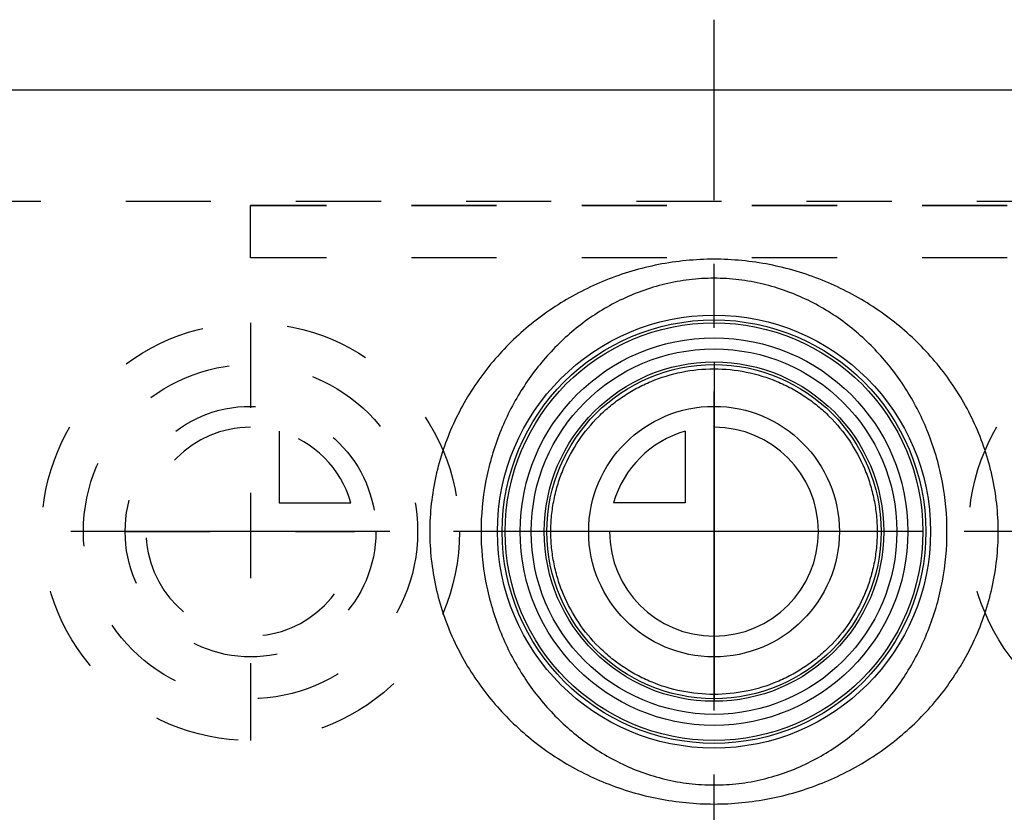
# Model space of a CAD drawing. Header units: millimetres. Extents: x 408 to 592, y 454 to 546.
# Tile 3 of 4: x 447 to 522, y 485 to 546. Entities that reach past the tile are written whole.
import ezdxf

# ---------------------------------------------------------------- set-up
doc = ezdxf.new("R2010")
doc.units = ezdxf.units.MM
doc.header["$LTSCALE"] = 65.185185
doc.linetypes.add('CENTER', pattern=[0.6, 0.375, -0.075, 0.075, -0.075])
doc.linetypes.add('HIDDEN', pattern=[0.2, 0.1, -0.1])
for name, color, linetype in [('ACHSEN_S', 7, 'CONTINUOUS'), ('KOERPER', 7, 'CONTINUOUS'), ('KONST.EL_MIT_GEO', 7, 'CONTINUOUS'), ('KURVEN', 7, 'CONTINUOUS')]:
    doc.layers.add(name, color=color, linetype=linetype)

msp = doc.modelspace()

# ---------------------------------------------------------------- linework, layer by layer
at = {"layer": 'ACHSEN_S', "color": 2, "linetype": 'CENTER'}
for p, q in [((500, 453.975), (500, 546.025)), ((592.5, 506.8), (407.5, 506.8))]:
    msp.add_line(p, q, dxfattribs=at)
at = {"layer": 'KOERPER', "color": 7, "linetype": 'Continuous'}
msp.add_line((566.5, 540.625), (433.5, 540.625), dxfattribs=at)
at = {"layer": 'KOERPER', "color": 8, "linetype": 'HIDDEN'}
msp.add_line((415.833, 532.125), (584.167, 532.125), dxfattribs=at)
at = {"layer": 'KONST.EL_MIT_GEO', "color": 8, "linetype": 'HIDDEN'}
for p, q in [((415.833, 532.125), (584.167, 532.125)), ((464.5, 527.769), (464.5, 531.8)), ((535.5, 531.8), (464.5, 531.8)), ((535.5, 531.769), (464.5, 531.769)), ((535.5, 527.769), (464.5, 527.769))]:
    msp.add_line(p, q, dxfattribs=at)
at = {"layer": 'KONST.EL_MIT_GEO', "color": 7, "linetype": 'Continuous'}
for radius in [16.59, 16.223, 16, 14.845, 14, 13]:
    msp.add_circle((500, 506.8), radius, dxfattribs=at)
for points, knots in [([(521.772, 506.8), (521.772, 507.515), (521.693, 508.945), (521.344, 511.056), (520.774, 513.104), (519.999, 515.063), (519.035, 516.916), (517.902, 518.647), (516.615, 520.248), (514.714, 522.2), (512.001, 524.299), (508.306, 526.195), (504.257, 527.395), (500, 527.809), (495.743, 527.395), (491.694, 526.195), (487.999, 524.299), (485.286, 522.2), (483.385, 520.248), (482.098, 518.647), (480.965, 516.916), (480.001, 515.063), (479.226, 513.104), (478.656, 511.056), (478.307, 508.945), (478.228, 507.515), (478.228, 506.8)], [0, 0, 0, 0, 0.032117, 0.064111, 0.095881, 0.127364, 0.158542, 0.189436, 0.220103, 0.250624, 0.311563, 0.37316, 0.436026, 0.5, 0.563974, 0.62684, 0.688437, 0.749376, 0.779897, 0.810564, 0.841458, 0.872636, 0.904119, 0.935889, 0.967883, 1, 1, 1, 1]), ([(517.845, 506.8), (517.845, 508.067), (517.613, 510.582), (516.598, 514.178), (514.991, 517.454), (512.868, 520.328), (510.708, 522.343), (508.773, 523.686), (507.206, 524.555), (505.53, 525.268), (503.754, 525.802), (501.899, 526.136), (500, 526.249), (498.101, 526.136), (496.246, 525.802), (494.47, 525.268), (492.794, 524.555), (491.227, 523.686), (489.292, 522.343), (487.132, 520.328), (485.009, 517.454), (483.402, 514.178), (482.387, 510.582), (482.155, 508.067), (482.155, 506.8)], [0, 0, 0, 0, 0.065072, 0.128901, 0.190945, 0.251504, 0.3115, 0.341721, 0.372304, 0.403405, 0.435111, 0.467381, 0.5, 0.532619, 0.564889, 0.596595, 0.627696, 0.658279, 0.6885, 0.748496, 0.809055, 0.871099, 0.934928, 1, 1, 1, 1]), ([(487.5, 506.8), (487.5, 507.215), (487.542, 508.045), (487.728, 509.275), (488.034, 510.476), (488.593, 512.014), (489.564, 513.809), (490.859, 515.374), (492.055, 516.454), (493.027, 517.175), (494.068, 517.801), (495.542, 518.502), (497.52, 519.108), (500, 519.354), (502.48, 519.108), (504.458, 518.502), (505.932, 517.801), (506.973, 517.175), (507.945, 516.454), (509.141, 515.374), (510.436, 513.809), (511.407, 512.014), (511.966, 510.476), (512.272, 509.275), (512.458, 508.045), (512.5, 507.215), (512.5, 506.8)], [0, 0, 0, 0, 0.03179, 0.063505, 0.095085, 0.126486, 0.188644, 0.250236, 0.280997, 0.311807, 0.342736, 0.373841, 0.436601, 0.5, 0.563399, 0.626159, 0.657264, 0.688193, 0.719003, 0.749764, 0.811356, 0.873514, 0.904915, 0.936495, 0.96821, 1, 1, 1, 1]), ([(478.228, 506.8), (478.228, 506.085), (478.307, 504.655), (478.656, 502.544), (479.226, 500.496), (480.001, 498.537), (480.965, 496.684), (482.098, 494.953), (483.385, 493.352), (485.286, 491.4), (487.999, 489.301), (491.694, 487.405), (495.743, 486.205), (500, 485.791), (504.257, 486.205), (508.306, 487.405), (512.001, 489.301), (514.714, 491.4), (516.615, 493.352), (517.902, 494.953), (519.035, 496.684), (519.999, 498.537), (520.774, 500.496), (521.344, 502.544), (521.693, 504.655), (521.772, 506.085), (521.772, 506.8)], [0, 0, 0, 0, 0.032117, 0.064111, 0.095881, 0.127364, 0.158542, 0.189436, 0.220103, 0.250624, 0.311563, 0.37316, 0.436026, 0.5, 0.563974, 0.62684, 0.688437, 0.749376, 0.779897, 0.810564, 0.841458, 0.872636, 0.904119, 0.935889, 0.967883, 1, 1, 1, 1]), ([(482.155, 506.8), (482.155, 505.533), (482.387, 503.018), (483.402, 499.422), (485.009, 496.146), (487.132, 493.272), (489.292, 491.257), (491.227, 489.914), (492.794, 489.045), (494.47, 488.332), (496.246, 487.798), (498.101, 487.464), (500, 487.351), (501.899, 487.464), (503.754, 487.798), (505.53, 488.332), (507.206, 489.045), (508.773, 489.914), (510.708, 491.257), (512.868, 493.272), (514.991, 496.146), (516.598, 499.422), (517.613, 503.018), (517.845, 505.533), (517.845, 506.8)], [0, 0, 0, 0, 0.065072, 0.128901, 0.190945, 0.251504, 0.3115, 0.341721, 0.372304, 0.403405, 0.435111, 0.467381, 0.5, 0.532619, 0.564889, 0.596595, 0.627696, 0.658279, 0.6885, 0.748496, 0.809055, 0.871099, 0.934928, 1, 1, 1, 1]), ([(512.5, 506.8), (512.5, 506.385), (512.458, 505.555), (512.272, 504.325), (511.966, 503.124), (511.407, 501.586), (510.436, 499.791), (509.141, 498.226), (507.945, 497.146), (506.973, 496.425), (505.932, 495.799), (504.458, 495.098), (502.48, 494.492), (500, 494.246), (497.52, 494.492), (495.542, 495.098), (494.068, 495.799), (493.027, 496.425), (492.055, 497.146), (490.859, 498.226), (489.564, 499.791), (488.593, 501.586), (488.034, 503.124), (487.728, 504.325), (487.542, 505.555), (487.5, 506.385), (487.5, 506.8)], [0, 0, 0, 0, 0.03179, 0.063505, 0.095085, 0.126486, 0.188644, 0.250236, 0.280997, 0.311807, 0.342736, 0.373841, 0.436601, 0.5, 0.563399, 0.626159, 0.657264, 0.688193, 0.719003, 0.749764, 0.811356, 0.873514, 0.904915, 0.936495, 0.96821, 1, 1, 1, 1])]:
    msp.add_open_spline(points, degree=3, knots=knots, dxfattribs=at)
at = {"layer": 'KURVEN', "color": 8, "linetype": 'HIDDEN'}
for p, q in [((464.5, 522.8), (464.5, 490.8)), ((466.7, 514.492), (466.7, 509)), ((466.7, 509), (472.192, 509)), ((454.9, 506.8), (472.5, 506.8))]:
    msp.add_line(p, q, dxfattribs=at)
at = {"layer": 'KURVEN', "color": 40, "linetype": 'Continuous'}
for p, q in [((500, 519.803), (500, 493.797)), ((497.8, 514.492), (497.8, 509)), ((497.8, 509), (492.308, 509)), ((516, 506.8), (484, 506.8))]:
    msp.add_line(p, q, dxfattribs=at)
at = {"layer": 'KURVEN', "color": 8, "linetype": 'HIDDEN'}
for centre, radius in [((464.5, 506.8), 16), ((535.5, 506.8), 16), ((464.5, 506.8), 12.8), ((464.5, 506.8), 9.6)]:
    msp.add_circle(centre, radius, dxfattribs=at)
at = {"layer": 'KURVEN', "color": 40, "linetype": 'Continuous'}
for radius in [16, 12.8, 9.6]:
    msp.add_circle((500, 506.8), radius, dxfattribs=at)
at = {"layer": 'KURVEN', "color": 8, "linetype": 'HIDDEN'}
for start, end in [(90, 360), (15.96201, 74.03799)]:
    msp.add_arc((464.5, 506.8), 8, start, end, dxfattribs=at)
at = {"layer": 'KURVEN', "color": 40, "linetype": 'Continuous'}
for start, end in [(180, 90), (105.96201, 164.03799)]:
    msp.add_arc((500, 506.8), 8, start, end, dxfattribs=at)

doc.saveas('drawing.dxf')
